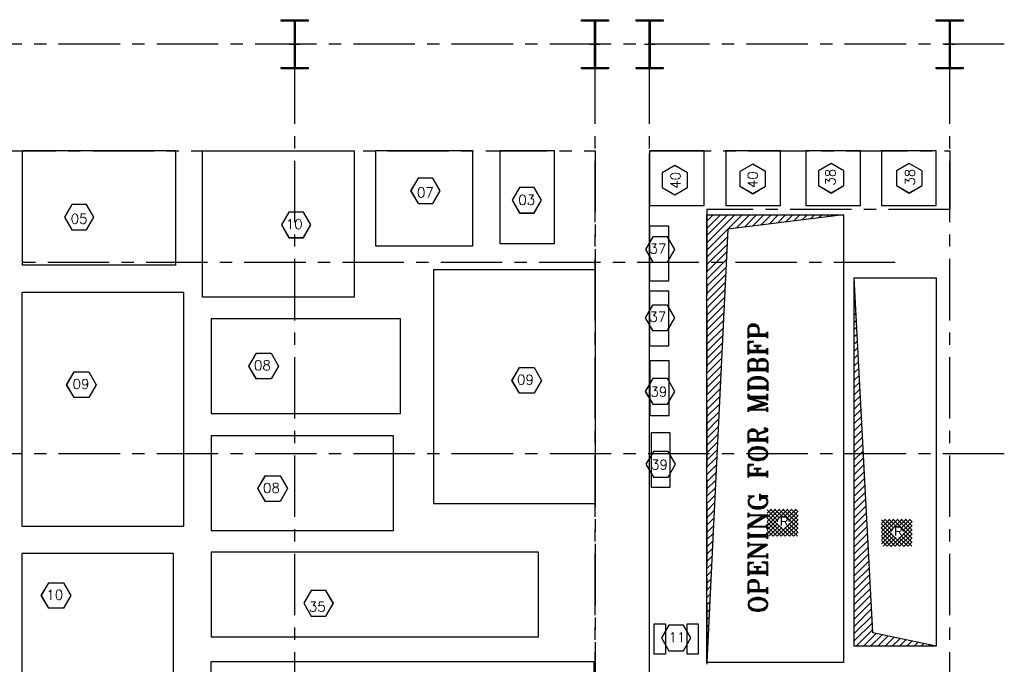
# Model space of a CAD drawing. Header units: inches. Extents: x 306235 to 1392759, y -66369 to 421098.
# Tile 88 of 91: x 849215 to 885292, y 78267 to 101879. Entities that reach past the tile are written whole.
import ezdxf

# ---------------------------------------------------------------- set-up
doc = ezdxf.new("R2010")
doc.units = ezdxf.units.IN
doc.header["$LTSCALE"] = 1800
doc.header["$MEASUREMENT"] = 0
doc.linetypes.add('CENTER', pattern=[2, 1.25, -0.25, 0.25, -0.25])
doc.layers.get('0').update_dxf_attribs({"color": 253, "lineweight": 9})
for name, color, linetype in [('CEN', 2, 'CENTER'), ('COL', 1, 'Continuous'), ('DIM', 4, 'Continuous'), ('GRID', 251, 'CENTER'), ('OPENING', 40, 'Continuous'), ('TEXT', 3, 'Continuous')]:
    doc.layers.add(name, color=color, linetype=linetype)
doc.layers.add('STEEL', color=231, linetype='Continuous', lineweight=18)
doc.styles.add('HTX11', font='O8111901')
doc.styles.add('ROMANS', font='romans.shx')
doc.styles.add('ROMANT', font='romant')

# ---------------------------------------------------------------- blocks, each defined once
blk = doc.blocks.new('B-ROW COLUMN')
at = {"layer": 'COL'}
h = blk.add_hatch(dxfattribs=at)
h.set_pattern_fill('ANSI31', color=256, scale=200, style=0)
h.set_pattern_definition([(45, (155648.048, 63141.767), (-17.67767, 17.67767), [])])
h.paths.add_polyline_path([(171095, 85178), (172085, 85178), (172085, 85128), (171095, 85128)])
h.paths.add_polyline_path([(171574, 86878), (171606, 86878), (171606, 85178), (171574, 85178)])
h.paths.add_polyline_path([(171095, 86928), (172085, 86928), (172085, 86878), (171095, 86878)])
blk.add_line((171590, 85128), (171590, 86928))
at = {"layer": 'CEN'}
for p, q in [((171590, 85128), (171590, 86928)), ((171399, 86028), (171782, 86028))]:
    blk.add_line(p, q, dxfattribs=at)
at = {"layer": 'COL'}
for points in [[(171095, 86928), (172085, 86928), (172085, 86878), (171095, 86878)], [(171574, 86878), (171606, 86878), (171606, 85178), (171574, 85178)], [(171095, 85178), (172085, 85178), (172085, 85128), (171095, 85128)]]:
    blk.add_lwpolyline(points, close=True, dxfattribs=at)

msp = doc.modelspace()

# ---------------------------------------------------------------- hatches: boundary and pattern name
at = {"layer": 'COL'}
h = msp.add_hatch(dxfattribs=at)
h.set_pattern_fill('ANSI31', color=256, scale=200, style=0)
h.set_pattern_definition([(45, (867352.765, 78093.39), (-17.67767, 17.67767), [])])
h.paths.add_polyline_path([(882924.9, 100129.2), (883664.9, 100129.2), (883664.9, 100079.2), (882924.9, 100079.2)])
h.paths.add_polyline_path([(883278.9, 101829.2), (883310.9, 101829.2), (883310.9, 100129.2), (883278.9, 100129.2)])
h.paths.add_polyline_path([(882924.9, 101879.2), (883664.9, 101879.2), (883664.9, 101829.2), (882924.9, 101829.2)])
at = {"layer": 'OPENING'}
h = msp.add_hatch(dxfattribs=at)
h.set_pattern_fill('ANSI31', color=256, scale=1500, style=0)
h.set_pattern_definition([(45, (818505.94, 33043.44), (-132.58252, 132.58252), [])])
h.paths.add_polyline_path([(879394.9, 94729.6), (874394.9, 94729.6), (874394.9, 78329.6), (875161.9, 94207.1)])
h = msp.add_hatch(dxfattribs=at)
h.set_pattern_fill('ANSI31', color=256, scale=1500, style=0)
h.set_pattern_definition([(45, (322607.56, 31.97), (-132.58252, 132.58252), [])])
h.paths.add_polyline_path([(879794.9, 92429.6), (879794.9, 86429.6), (880109.4, 86429.6)])
h.paths.add_polyline_path([(880109.4, 86429.6), (879794.9, 86429.6), (879794.9, 78929.6), (882794.9, 78929.6), (880476.6, 79422.3)])

# ---------------------------------------------------------------- linework, layer by layer
msp.add_line((883294.9, 100079.2), (883294.9, 101879.2))
at = {"layer": 'CEN'}
for p, q in [((883294.9, 100079.2), (883294.9, 101879.2)), ((883103.4, 100979.2), (883486.5, 100979.2))]:
    msp.add_line(p, q, dxfattribs=at)
msp.add_lwpolyline([(848294.9, 97081.1), (870294.9, 97077.4), (870294.9, 72479.2), (848294.9, 72479.2)], close=True, dxfattribs=at)
for points in [[(872294.9, 94729.6), (872294.9, 97078.9), (883294.9, 97078.9), (883294.9, 94921.9), (874394.9, 94921.9)], [(874394.9, 94921.9), (874394.9, 78079.2)], [(872294.9, 78079.2), (872294.9, 94729.6)]]:
    msp.add_lwpolyline(points, dxfattribs=at)
at = {"layer": 'COL'}
for points in [[(882924.9, 101879.2), (883664.9, 101879.2), (883664.9, 101829.2), (882924.9, 101829.2)], [(883278.9, 101829.2), (883310.9, 101829.2), (883310.9, 100129.2), (883278.9, 100129.2)], [(882924.9, 100129.2), (883664.9, 100129.2), (883664.9, 100079.2), (882924.9, 100079.2)]]:
    msp.add_lwpolyline(points, close=True, dxfattribs=at)
at = {"layer": 'DIM'}
for p, q in [((873218.2, 96544), (872750, 96273.7)), ((873218.2, 96542.9), (872751, 96273.1)), ((873686.3, 96273.7), (873218.2, 96544)), ((873685.3, 96273.1), (873218.2, 96542.9)), ((876074.3, 96586.9), (875606.2, 96316.6)), ((876074.3, 96585.8), (875607.2, 96316.1)), ((876542.5, 96316.6), (876074.3, 96586.9)), ((876541.5, 96316.1), (876074.3, 96585.8)), ((878946.5, 96611.4), (878478.4, 96341.1)), ((878478.4, 96341.1), (878478.4, 95800.6)), ((878946.5, 96610.3), (878479.4, 96340.6)), ((878479.4, 96340.6), (878479.4, 95801.1)), ((879414.7, 96341.1), (878946.5, 96611.4)), ((879413.7, 96340.6), (878946.5, 96610.3)), ((879413.7, 95800.8), (879413.7, 96340.6)), ((879414.7, 95800.8), (879414.7, 96341.1)), ((881810.6, 96611.4), (881342.4, 96341.1)), ((881342.4, 96341.1), (881342.4, 95800.6)), ((881810.6, 96610.3), (881343.4, 96340.6)), ((881343.4, 96340.6), (881343.4, 95801.1)), ((882278.7, 96341.1), (881810.6, 96611.4)), ((882277.7, 96340.6), (881810.6, 96610.3)), ((882277.7, 95800.8), (882277.7, 96340.6)), ((882278.7, 95800.8), (882278.7, 96341.1)), ((863810.6, 96079.9), (863540.3, 95611.8)), ((863811.2, 96078.9), (863541.5, 95611.8)), ((864350.9, 96079.9), (863810.6, 96079.9)), ((864350.9, 96078.9), (863811.2, 96078.9)), ((864620.3, 95611.8), (864350.5, 96079.2)), ((864621.5, 95611.8), (864351.4, 96079.7)), ((872750, 96273.7), (872750, 95733.1)), ((872751, 96273.1), (872751, 95733.7)), ((873685.3, 95733.4), (873685.3, 96273.1)), ((873686.3, 95733.4), (873686.3, 96273.7)), ((875606.2, 96316.6), (875606.2, 95776.1)), ((875607.2, 96316.1), (875607.2, 95776.6)), ((876541.5, 95776.4), (876541.5, 96316.1)), ((876542.5, 95776.4), (876542.5, 96316.6)), ((863540.3, 95611.8), (863810.6, 95143.6)), ((863541.5, 95611.8), (863811.2, 95144.6)), ((864350.6, 95144.6), (864620.3, 95611.8)), ((864351.2, 95143.6), (864621.5, 95611.8)), ((867524.9, 95733.8), (867254.7, 95265.7)), ((867525.5, 95732.8), (867255.8, 95265.7)), ((868065.2, 95733.8), (867524.9, 95733.8)), ((868065.2, 95732.8), (867525.5, 95732.8)), ((868334.7, 95265.7), (868064.8, 95733.1)), ((868335.8, 95265.7), (868065.7, 95733.6)), ((872750, 95733.1), (873218.2, 95462.9)), ((872751, 95733.7), (873218.2, 95464)), ((873218.2, 95464), (873685.6, 95733.9)), ((873218.2, 95462.9), (873686.1, 95733)), ((875606.2, 95776.1), (876074.3, 95505.8)), ((875607.2, 95776.6), (876074.3, 95506.9)), ((876074.3, 95506.9), (876541.7, 95776.8)), ((876074.3, 95505.8), (876542.2, 95775.9)), ((878478.4, 95800.6), (878946.5, 95530.3)), ((878479.4, 95801.1), (878946.5, 95531.4)), ((878946.5, 95531.4), (879413.9, 95801.3)), ((878946.5, 95530.3), (879414.4, 95800.4)), ((881342.4, 95800.6), (881810.6, 95530.3)), ((881343.4, 95801.1), (881810.6, 95531.4)), ((881810.6, 95531.4), (882278, 95801.3)), ((881810.6, 95530.3), (882278.5, 95800.4)), ((867254.7, 95265.7), (867524.9, 94797.5)), ((867255.8, 95265.7), (867525.5, 94798.5)), ((868064.9, 94798.5), (868334.7, 95265.7)), ((868065.5, 94797.5), (868335.8, 95265.7)), ((851123.2, 95113.6), (850852.9, 94645.4)), ((851123.8, 95112.6), (850854, 94645.4)), ((851663.5, 95113.6), (851123.2, 95113.6)), ((851663.5, 95112.6), (851123.8, 95112.6)), ((851932.9, 94645.4), (851663, 95112.8)), ((851934, 94645.4), (851663.9, 95113.3)), ((863810.6, 95143.6), (864351.2, 95143.6)), ((863811.2, 95144.6), (864350.6, 95144.6)), ((850852.9, 94645.4), (851123.2, 94177.3)), ((850854, 94645.4), (851123.8, 94178.3)), ((851663.2, 94178.3), (851932.9, 94645.4)), ((851663.8, 94177.3), (851934, 94645.4)), ((859075.9, 94831), (858805.6, 94362.8)), ((859076.5, 94830), (858806.8, 94362.8)), ((859616.2, 94831), (859075.9, 94831)), ((859616.2, 94830), (859076.5, 94830)), ((859885.6, 94362.8), (859615.8, 94830.2)), ((859886.8, 94362.8), (859616.6, 94830.7)), ((867524.9, 94797.5), (868065.5, 94797.5)), ((867525.5, 94798.5), (868064.9, 94798.5)), ((851123.2, 94177.3), (851663.8, 94177.3)), ((851123.8, 94178.3), (851663.2, 94178.3)), ((858805.6, 94362.8), (859075.9, 93894.7)), ((858806.8, 94362.8), (859076.5, 93895.7)), ((859615.9, 93895.7), (859885.6, 94362.8)), ((859616.5, 93894.7), (859886.8, 94362.8)), ((859075.9, 93894.7), (859616.5, 93894.7)), ((859076.5, 93895.7), (859615.9, 93895.7)), ((872413.8, 93928), (872143.5, 93459.8)), ((872414.4, 93927), (872144.7, 93459.8)), ((872954.4, 93928), (872413.8, 93928)), ((872953.8, 93927), (872414.4, 93927)), ((873223.5, 93459.8), (872953.8, 93927)), ((873224.7, 93459.8), (872954.4, 93928)), ((872143.5, 93459.8), (872413.6, 92991.9)), ((872144.7, 93459.8), (872414.5, 92992.4)), ((872953.8, 92992.6), (873223.5, 93459.8)), ((872954.4, 92991.6), (873224.7, 93459.8)), ((872414.1, 92992.6), (872953.8, 92992.6)), ((872414.1, 92991.6), (872954.4, 92991.6)), ((872406.4, 91428), (872136.2, 90959.9)), ((872407, 91427), (872137.3, 90959.9)), ((872947, 91428), (872406.4, 91428)), ((872946.4, 91427), (872407, 91427)), ((873216.2, 90959.9), (872946.4, 91427)), ((873217.3, 90959.9), (872947, 91428)), ((872136.2, 90959.9), (872406.3, 90492)), ((872137.3, 90959.9), (872407.2, 90492.5)), ((872946.4, 90492.7), (873216.2, 90959.9)), ((872947, 90491.7), (873217.3, 90959.9)), ((872406.7, 90492.7), (872946.4, 90492.7)), ((872406.7, 90491.7), (872947, 90491.7)), ((857614.8, 89192.6), (857884.9, 89660.5)), ((857615.9, 89192.6), (857885.8, 89660)), ((857885.4, 89660.7), (858425.7, 89660.7)), ((857885.4, 89659.7), (858425.1, 89659.7)), ((858425.1, 89659.7), (858694.8, 89192.6)), ((858425.7, 89660.7), (858695.9, 89192.6)), ((857885.1, 88724.4), (857614.8, 89192.6)), ((857885.7, 88725.4), (857615.9, 89192.6)), ((858694.8, 89192.6), (858425.1, 88725.4)), ((858695.9, 89192.6), (858425.7, 88724.4)), ((867252.9, 88667), (867523, 89134.9)), ((867254, 88667), (867523.9, 89134.4)), ((867523.5, 89135.1), (868063.7, 89135.1)), ((867523.5, 89134.1), (868063.2, 89134.1)), ((868063.2, 89134.1), (868332.9, 88667)), ((868063.7, 89135.1), (868334, 88667)), ((850935.5, 88509), (851205.7, 88976.9)), ((850936.7, 88509), (851206.5, 88976.4)), ((851206.1, 88977.1), (851746.4, 88977.1)), ((851206.1, 88976.1), (851745.8, 88976.1)), ((851745.8, 88976.1), (852015.5, 88509)), ((851746.4, 88977.1), (852016.7, 88509)), ((851205.8, 88040.8), (850935.5, 88509)), ((851206.4, 88041.8), (850936.7, 88509)), ((852015.5, 88509), (851745.8, 88041.8)), ((852016.7, 88509), (851746.4, 88040.8)), ((858425.7, 88724.4), (857885.1, 88724.4)), ((858425.1, 88725.4), (857885.7, 88725.4)), ((867523.2, 88198.8), (867252.9, 88667)), ((867523.7, 88199.8), (867254, 88667)), ((868332.9, 88667), (868063.2, 88199.8)), ((868334, 88667), (868063.7, 88198.8)), ((872408.7, 88733), (872138.4, 88264.8)), ((872409.3, 88732), (872139.6, 88264.8)), ((872949.3, 88733), (872408.7, 88733)), ((872948.7, 88732), (872409.3, 88732)), ((873218.4, 88264.8), (872948.7, 88732)), ((873219.6, 88264.8), (872949.3, 88733)), ((851746.4, 88040.8), (851205.8, 88040.8)), ((851745.8, 88041.8), (851206.4, 88041.8)), ((868063.7, 88198.8), (867523.2, 88198.8)), ((868063.2, 88199.8), (867523.7, 88199.8)), ((872138.4, 88264.8), (872408.6, 87796.9)), ((872139.6, 88264.8), (872409.5, 87797.4)), ((872948.7, 87797.7), (873218.4, 88264.8)), ((872949.3, 87796.7), (873219.6, 88264.8)), ((872409, 87797.7), (872948.7, 87797.7)), ((872409, 87796.7), (872949.3, 87796.7)), ((872432.3, 86063.2), (872162, 85595.1)), ((872432.8, 86062.2), (872163.1, 85595.1)), ((872972.8, 86063.2), (872432.3, 86063.2)), ((872972.3, 86062.2), (872432.8, 86062.2)), ((873242, 85595.1), (872972.3, 86062.2)), ((873243.1, 85595.1), (872972.8, 86063.2)), ((872162, 85595.1), (872432.1, 85127.2)), ((872163.1, 85595.1), (872433, 85127.7)), ((872972.3, 85127.9), (873242, 85595.1)), ((872972.8, 85126.9), (873243.1, 85595.1)), ((857944.8, 84700.8), (858215, 85168.7)), ((857946, 84700.8), (858215.8, 85168.2)), ((858215.4, 85169), (858755.7, 85169)), ((858215.4, 85168), (858755.1, 85168)), ((858755.1, 85168), (859024.8, 84700.8)), ((858755.7, 85169), (859026, 84700.8)), ((872432.5, 85127.9), (872972.3, 85127.9)), ((872432.5, 85126.9), (872972.8, 85126.9)), ((858215.1, 84232.7), (857944.8, 84700.8)), ((858215.7, 84233.7), (857946, 84700.8)), ((859024.8, 84700.8), (858755.1, 84233.7)), ((859026, 84700.8), (858755.7, 84232.7)), ((858755.7, 84232.7), (858215.1, 84232.7)), ((858755.1, 84233.7), (858215.7, 84233.7)), ((850007.2, 80788.7), (850277.4, 81256.6)), ((850008.4, 80788.7), (850278.2, 81256.1)), ((850277.8, 81256.9), (850818.1, 81256.9)), ((850277.8, 81255.9), (850817.5, 81255.9)), ((850817.5, 81255.9), (851087.2, 80788.7)), ((850818.1, 81256.9), (851088.4, 80788.7)), ((859896.9, 80969.5), (859626.6, 80501.4)), ((859897.5, 80968.5), (859627.8, 80501.4)), ((860437.5, 80969.5), (859896.9, 80969.5)), ((860436.9, 80968.5), (859897.5, 80968.5)), ((860706.6, 80501.4), (860436.9, 80968.5)), ((860707.8, 80501.4), (860437.5, 80969.5)), ((850277.5, 80320.5), (850007.2, 80788.7)), ((850278.1, 80321.5), (850008.4, 80788.7)), ((851087.2, 80788.7), (850817.5, 80321.5)), ((851088.4, 80788.7), (850818.1, 80320.5)), ((859626.6, 80501.4), (859896.8, 80033.5)), ((859627.8, 80501.4), (859897.7, 80034)), ((860436.9, 80034.2), (860706.6, 80501.4)), ((860437.5, 80033.2), (860707.8, 80501.4)), ((850818.1, 80320.5), (850277.5, 80320.5)), ((850817.5, 80321.5), (850278.1, 80321.5)), ((859897.2, 80034.2), (860436.9, 80034.2)), ((859897.2, 80033.2), (860437.5, 80033.2)), ((872999.5, 79699.7), (872729.2, 79231.6)), ((873000.1, 79698.7), (872730.4, 79231.6)), ((873539.8, 79699.7), (872999.5, 79699.7)), ((873539.8, 79698.7), (873000.1, 79698.7)), ((873809.2, 79231.6), (873539.4, 79699)), ((873810.4, 79231.6), (873540.2, 79699.5)), ((872729.2, 79231.6), (872999.5, 78763.4)), ((872730.4, 79231.6), (873000.1, 78764.4)), ((873539.5, 78764.4), (873809.2, 79231.6)), ((873540.1, 78763.4), (873810.4, 79231.6)), ((872999.5, 78763.4), (873540.1, 78763.4)), ((873000.1, 78764.4), (873539.5, 78764.4))]:
    msp.add_line(p, q, dxfattribs=at)
at = {"layer": 'DIM', "color": 0}
for points in [[(854919.2, 92882), (849319.2, 92882), (849319.2, 97082), (854919.2, 97082)], [(861469.2, 91720.8), (855919.2, 91720.8), (855919.2, 97080.8), (861469.2, 97080.8)], [(865809.2, 93582), (862259.2, 93582), (862259.2, 97082), (865809.2, 97082)], [(866809.2, 97080.8), (866809.2, 93680.8), (868809.2, 93680.8), (868809.2, 97080.8)], [(874294.9, 95078.9), (874294.9, 97078.9), (872294.9, 97078.9), (872294.9, 95078.9)], [(877089.5, 95078.9), (877089.5, 97078.9), (875089.5, 97078.9), (875089.5, 95078.9)], [(880023.3, 95078.9), (880023.3, 97078.9), (878023.3, 97078.9), (878023.3, 95078.9)], [(882790.6, 95078.9), (882790.6, 97078.9), (880790.6, 97078.9), (880790.6, 95078.9)], [(872294.9, 94312.3), (872294.9, 92312.3), (872994.9, 92312.3), (872994.9, 94312.3)], [(870317.6, 84160.5), (870317.6, 92720.5), (864382.6, 92720.5), (864382.6, 84160.5)], [(849294.9, 91882), (849294.9, 83322), (855229.9, 83322), (855229.9, 91882)], [(872994.9, 89932.6), (872994.9, 91932.6), (872294.9, 91932.6), (872294.9, 89932.6)], [(856229.9, 87455.7), (863161.9, 87455.7), (863161.9, 90915.7), (856229.9, 90915.7)], [(872308.3, 89378.4), (872308.3, 87378.4), (873008.3, 87378.4), (873008.3, 89378.4)], [(856229.9, 83172.7), (862909.9, 83172.7), (862909.9, 86632.7), (856229.9, 86632.7)], [(872349, 86750), (872349, 84750), (873049, 84750), (873049, 86750)], [(849295.1, 76962), (854845.1, 76962), (854845.1, 82322), (849295.1, 82322)], [(868229.9, 82369.2), (856229.9, 82369.2), (856229.9, 79269.2), (868229.9, 79269.2)], [(872467.3, 79753), (872872.3, 79753), (872872.3, 78633), (872467.3, 78633)], [(873672.3, 79753), (874077.3, 79753), (874077.3, 78633), (873672.3, 78633)], [(856229.9, 76579.2), (856229.9, 78369.2), (870249.9, 78369.2), (870249.9, 76579.2)]]:
    msp.add_lwpolyline(points, close=True, dxfattribs=at)
at = {"layer": 'GRID'}
for p, q in [((885291.6, 100979.2), (829494.1, 100979.2)), ((859294.9, 62065.3), (859294.9, 100979.2)), ((870294.9, 62065.3), (870294.9, 100979.2)), ((872294.9, 62065.3), (872294.9, 100979.2)), ((883294.9, 62065.3), (883294.9, 100979.2)), ((881294.9, 92979.2), (833052.7, 92979.2)), ((885291.6, 85979.2), (833294.1, 85979.2))]:
    msp.add_line(p, q, dxfattribs=at)
at = {"layer": 'OPENING'}
for points in [[(874394.9, 94729.6), (879394.9, 94729.6), (879394.9, 78329.6), (874394.9, 78329.6)], [(879794.9, 92429.6), (882794.9, 92429.6), (882794.9, 78929.6), (879794.9, 78929.6)]]:
    msp.add_lwpolyline(points, close=True, dxfattribs=at)
for points in [[(879394.9, 94729.6), (875161.9, 94207.1), (874394.9, 78329.6)], [(882794.9, 78929.6), (880476.6, 79422.3), (879794.9, 92429.6)]]:
    msp.add_lwpolyline(points, dxfattribs=at)
at = {"layer": 'STEEL', "flags": 128}
for points in [[(876590.1, 83633.6), (876906.9, 83951.1)], [(876602.9, 83797.4), (876756.5, 83951.1)], [(876602.9, 83495.7), (877058.3, 83951.1)], [(876602.9, 83344.8), (877208.7, 83951.1)], [(876602.9, 83194), (877360.2, 83951.1)], [(876602.9, 83922.4), (876986.9, 83538)], [(876602.9, 83771.6), (877419.9, 82954.8)], [(876664.7, 83709.1), (877419.9, 82954.8)], [(876724.5, 83951.1), (877042.3, 83633.6)], [(876875.9, 83951.1), (877138.3, 83688.8)], [(876966.6, 82954.8), (877732.5, 83720.2)], [(877026.3, 83951.1), (877732.5, 83245.4)], [(877177.8, 83951.1), (877732.5, 83396.2)], [(877248.2, 83688.8), (877510.6, 83951.1)], [(877328.2, 83951.1), (877732.5, 83547.1)], [(877344.2, 83633.6), (877662.1, 83951.1)], [(877399.7, 83538), (877732.5, 83871)], [(877479.7, 83951.1), (877732.5, 83698)], [(877630.1, 83951.1), (877732.5, 83848.8)], [(876590.1, 83633.6), (877265.3, 82958.6)], [(876602.9, 83469.9), (877113.8, 82958.6)], [(876602.9, 83043.1), (876986.9, 83427.6)], [(877113.8, 82958.6), (877732.5, 83569.3)], [(877265.3, 82958.6), (877732.5, 83418.4)], [(877399.7, 83427.6), (877732.5, 83094.6)], [(880775, 83266.2), (881091.8, 83583.6)], [(880787.8, 83429.9), (880941.4, 83583.6)], [(880787.8, 83128.3), (881243.2, 83583.6)], [(880787.8, 82977.4), (881393.6, 83583.6)], [(880787.8, 82826.5), (881545.1, 83583.6)], [(880787.8, 83555), (881171.8, 83170.5)], [(880787.8, 83404.1), (881604.8, 82587.4)], [(880849.6, 83341.6), (881604.8, 82587.4)], [(880909.4, 83583.6), (881227.2, 83266.2)], [(881060.8, 83583.6), (881323.2, 83321.4)], [(881151.5, 82587.4), (881917.4, 83352.7)], [(881211.2, 83583.6), (881917.4, 82877.9)], [(881362.7, 83583.6), (881917.4, 83028.8)], [(881433.1, 83321.4), (881695.5, 83583.6)], [(881513.1, 83583.6), (881917.4, 83179.7)], [(881529.1, 83266.2), (881847, 83583.6)], [(881584.6, 83170.5), (881917.4, 83503.5)], [(881664.6, 83583.6), (881917.4, 83330.5)], [(881815, 83583.6), (881917.4, 83481.4)], [(876602.9, 83319), (876966.6, 82954.8)], [(876602.9, 83168.2), (876819.4, 82958.6)], [(876669, 82958.6), (877042.3, 83331.9)], [(876819.4, 82958.6), (877138.3, 83276.7)], [(877248.2, 83276.7), (877567.1, 82958.6)], [(877344.2, 83331.9), (877717.5, 82958.6)], [(877419.9, 82954.8), (877732.5, 83267.6)], [(877567.1, 82958.6), (877732.5, 83116.7)], [(880775, 83266.2), (881450.2, 82591.1)], [(880787.8, 83102.5), (881298.7, 82591.1)], [(880787.8, 82675.7), (881171.8, 83060.1)], [(881298.7, 82591.1), (881917.4, 83201.9)], [(881450.2, 82591.1), (881917.4, 83051)], [(881584.6, 83060.1), (881917.4, 82727.1)], [(880787.8, 82951.5), (881151.5, 82587.4)], [(880787.8, 82800.7), (881004.3, 82591.1)], [(880853.9, 82591.1), (881227.2, 82964.4)], [(881004.3, 82591.1), (881323.2, 82909.3)], [(881433.1, 82909.3), (881752, 82591.1)], [(881529.1, 82964.4), (881902.4, 82591.1)], [(881604.8, 82587.4), (881917.4, 82900.1)], [(881752, 82591.1), (881917.4, 82749.3)]]:
    msp.add_lwpolyline(points, dxfattribs=at)
for points in [[(877406.1, 83482.7, 1), (876979.4, 83482.7, 1)], [(881591, 83115.3, 1), (881164.3, 83115.3, 1)]]:
    msp.add_lwpolyline(points, format="xyb", dxfattribs=at)

# ---------------------------------------------------------------- block references
for p in [(687704.7, 14951.6), (698704.7, 14951.6), (700704.7, 14951.6), (711704.7, 14951.6)]:
    msp.add_blockref('B-ROW COLUMN', p)

# ---------------------------------------------------------------- texts
at = {"layer": 'STEEL', "style": 'HTX11'}
for p in [(877066.5, 83341.9), (881251.5, 82974.5)]:
    msp.add_text('R', height=333.3, dxfattribs=at).set_placement(p)
at = {"layer": 'TEXT', "style": 'ROMANS'}
for s, p in [('40', (873423.1, 95684.5)), ('40', (876251.7, 95708.3)), ('38', (879100.9, 95801.2)), ('38', (882015.5, 95801.2))]:
    msp.add_text(s, height=360, rotation=90, dxfattribs=at).set_placement(p)
for s, p in [('07', (863770.7, 95372.1)), ('03', (867483.2, 95098.6)), ('05', (851083.2, 94405.8)), ('10', (858965.1, 94208.4)), ('37', (872294.9, 93312.3)), ('37', (872287.6, 90812.4)), ('08', (857799.3, 89038.2)), ('09', (867437.4, 88512.6)), ('09', (851152.4, 88354.5)), ('39', (872325.5, 88072.6)), ('39', (872349, 85402.8)), ('08', (858129.3, 84546.4)), ('10', (850191.7, 80634.3)), ('35', (859811.2, 80195.8)), ('11', (872991.6, 79077.2))]:
    msp.add_text(s, height=360, dxfattribs=at).set_placement(p)
at = {"layer": 'TEXT', "color": 3, "style": 'ROMANT'}
msp.add_text('OPENING FOR MDBFP', height=700, rotation=90, dxfattribs=at).set_placement((876612.7, 80130.4))

doc.saveas('drawing.dxf')
